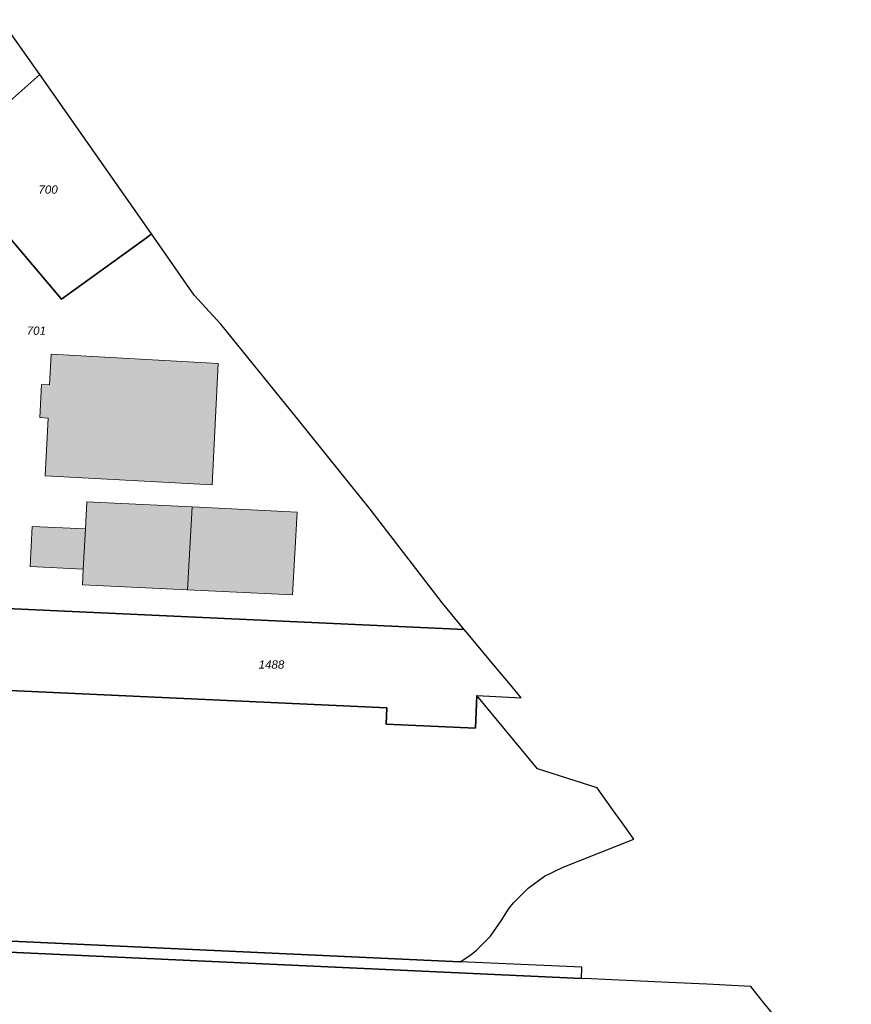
# Model space of a CAD drawing. Header units: metres. Extents: x 32338650 to 32340431, y 5701793 to 5703325.
# Tile 243 of 256: x 32340183 to 32340309, y 5702328 to 5702477. Entities that reach past the tile are written whole.
import ezdxf

# ---------------------------------------------------------------- set-up
doc = ezdxf.new("R2010")
doc.units = ezdxf.units.M
doc.header["$LTSCALE"] = 0.1
for name, color, linetype, lineweight, true_color in [('LPB-BE-Flurstück_Grenze', 7, 'Continuous', 70, 0x004c99), ('LPB-BE-Flurstück_Nummer', 7, 'Continuous', 70, 0x004c99), ('LPB-BE-Gebäude', 7, 'Continuous', 70, 0x004c99), ('LPB-BE-Straße', 7, 'Continuous', 70, 0x004c99)]:
    doc.layers.add(name, color=color, linetype=linetype, lineweight=lineweight, true_color=true_color)
doc.styles.add('Arial (italic)', font='ariali.ttf')

msp = doc.modelspace()

# ---------------------------------------------------------------- hatches: boundary and pattern name
at = {"layer": 'LPB-BE-Gebäude', "linetype": 'Continuous', "lineweight": 0, "true_color": 0xc7c8ca}
for points in [[(32340187.204, 5702407.976), (32340212.484, 5702406.569), (32340213.388, 5702424.966), (32340188.117, 5702426.342), (32340187.887, 5702421.708), (32340186.669, 5702421.768), (32340186.423, 5702416.754), (32340187.641, 5702416.694), (32340187.204, 5702407.976)], [(32340187.204, 5702407.976), (32340212.484, 5702406.569), (32340213.388, 5702424.966), (32340188.117, 5702426.342), (32340187.887, 5702421.708), (32340186.669, 5702421.768), (32340186.423, 5702416.754), (32340187.641, 5702416.694), (32340187.204, 5702407.976)], [(32340192.842, 5702391.483), (32340208.742, 5702390.731), (32340209.426, 5702403.252), (32340193.536, 5702404.034), (32340193.308, 5702399.92), (32340192.969, 5702393.849), (32340192.842, 5702391.483)], [(32340192.842, 5702391.483), (32340208.742, 5702390.731), (32340209.426, 5702403.252), (32340193.536, 5702404.034), (32340193.308, 5702399.92), (32340192.969, 5702393.849), (32340192.842, 5702391.483)], [(32340208.742, 5702390.731), (32340224.612, 5702389.98), (32340225.305, 5702402.481), (32340209.426, 5702403.252), (32340208.742, 5702390.731)], [(32340208.742, 5702390.731), (32340224.612, 5702389.98), (32340225.305, 5702402.481), (32340209.426, 5702403.252), (32340208.742, 5702390.731)], [(32340192.969, 5702393.849), (32340193.308, 5702399.92), (32340185.248, 5702400.31), (32340184.928, 5702394.219), (32340192.969, 5702393.849)], [(32340192.969, 5702393.849), (32340193.308, 5702399.92), (32340185.248, 5702400.31), (32340184.928, 5702394.219), (32340192.969, 5702393.849)]]:
    msp.add_hatch(color=9, dxfattribs=at).paths.add_polyline_path(points)

# ---------------------------------------------------------------- linework, layer by layer
at = {"layer": 'LPB-BE-Flurstück_Grenze', "color": 253, "linetype": 'Continuous', "lineweight": 25, "true_color": 0xadadad, "transparency": 33554687, "flags": 128}
for points in [[(32340171.862, 5702455.759), (32340186.42, 5702468.643), (32340180.546, 5702476.939)], [(32340171.862, 5702455.759), (32340186.42, 5702468.643), (32340180.546, 5702476.939)], [(32340186.42, 5702468.643), (32340171.862, 5702455.759), (32340189.66, 5702434.695), (32340202.51, 5702443.965), (32340203.314, 5702444.543), (32340186.42, 5702468.643)], [(32340186.42, 5702468.643), (32340171.862, 5702455.759), (32340189.66, 5702434.695), (32340202.51, 5702443.965), (32340203.314, 5702444.543), (32340186.42, 5702468.643)], [(32340250.595, 5702384.712), (32340247.277, 5702388.721), (32340236.36, 5702402.898), (32340231.951, 5702408.363), (32340225.142, 5702416.808), (32340213.791, 5702430.884), (32340209.729, 5702435.293), (32340203.314, 5702444.543), (32340202.51, 5702443.965), (32340189.66, 5702434.695), (32340171.862, 5702455.759)], [(32340250.595, 5702384.712), (32340247.277, 5702388.721), (32340236.36, 5702402.898), (32340231.951, 5702408.363), (32340225.142, 5702416.808), (32340213.791, 5702430.884), (32340209.729, 5702435.293), (32340203.314, 5702444.543), (32340202.51, 5702443.965), (32340189.66, 5702434.695), (32340171.862, 5702455.759)], [(32340238.759, 5702370.376), (32340252.264, 5702369.772), (32340252.487, 5702374.737), (32340259.187, 5702374.382), (32340257.814, 5702376.029), (32340255.095, 5702379.273), (32340251.186, 5702383.997), (32340250.595, 5702384.712), (32340180.258, 5702387.946), (32340170.124, 5702388.521), (32340161.508, 5702389.005), (32340151.843, 5702389.332), (32340151.31, 5702379.917), (32340170.482, 5702378.95), (32340171.94, 5702375.948), (32340238.881, 5702372.873), (32340238.759, 5702370.376)], [(32340238.759, 5702370.376), (32340252.264, 5702369.772), (32340252.487, 5702374.737), (32340259.187, 5702374.382), (32340257.814, 5702376.029), (32340255.095, 5702379.273), (32340251.186, 5702383.997), (32340250.595, 5702384.712), (32340180.258, 5702387.946), (32340170.124, 5702388.521), (32340161.508, 5702389.005), (32340151.843, 5702389.332), (32340151.31, 5702379.917), (32340170.482, 5702378.95), (32340171.94, 5702375.948), (32340238.881, 5702372.873), (32340238.759, 5702370.376)], [(32340180.258, 5702387.946), (32340250.595, 5702384.712)], [(32340180.258, 5702387.946), (32340250.595, 5702384.712)], [(32340238.759, 5702370.376), (32340238.881, 5702372.873), (32340171.94, 5702375.948)], [(32340238.759, 5702370.376), (32340238.881, 5702372.873), (32340171.94, 5702375.948)], [(32340067.27, 5702342.872), (32340249.976, 5702334.48), (32340250.826, 5702335.01), (32340251.645, 5702335.587), (32340252.429, 5702336.211), (32340254.548, 5702338.345), (32340256.27, 5702340.817), (32340256.81, 5702341.699), (32340257.4, 5702342.55), (32340258.036, 5702343.366), (32340260.228, 5702345.588), (32340262.734, 5702347.397), (32340265.543, 5702348.782), (32340276.244, 5702353.027), (32340274.38, 5702355.626), (32340273.025, 5702357.502), (32340270.687, 5702360.751), (32340261.639, 5702363.633), (32340252.487, 5702374.737), (32340252.264, 5702369.772), (32340238.759, 5702370.376)], [(32340067.27, 5702342.872), (32340249.976, 5702334.48), (32340250.826, 5702335.01), (32340251.645, 5702335.587), (32340252.429, 5702336.211), (32340254.548, 5702338.345), (32340256.27, 5702340.817), (32340256.81, 5702341.699), (32340257.4, 5702342.55), (32340258.036, 5702343.366), (32340260.228, 5702345.588), (32340262.734, 5702347.397), (32340265.543, 5702348.782), (32340276.244, 5702353.027), (32340274.38, 5702355.626), (32340273.025, 5702357.502), (32340270.687, 5702360.751), (32340261.639, 5702363.633), (32340252.487, 5702374.737), (32340252.264, 5702369.772), (32340238.759, 5702370.376)], [(32340295.644, 5702328.534), (32340293.943, 5702330.726), (32340287.262, 5702331.07), (32340281.539, 5702331.334), (32340271.901, 5702331.779), (32340269.833, 5702331.874), (32340268.295, 5702331.947), (32340016.311, 5702343.531), (32340016.012, 5702343.553), (32340004.76, 5702344.195), (32339999.478, 5702344.492), (32339995.634, 5702344.7), (32339987.624, 5702345.088), (32339981.412, 5702345.383), (32339841.881, 5702351.789), (32339799.152, 5702353.572)], [(32340295.644, 5702328.534), (32340293.943, 5702330.726), (32340287.262, 5702331.07), (32340281.539, 5702331.334), (32340271.901, 5702331.779), (32340269.833, 5702331.874), (32340268.295, 5702331.947), (32340016.311, 5702343.531), (32340016.012, 5702343.553), (32340004.76, 5702344.195), (32339999.478, 5702344.492), (32339995.634, 5702344.7), (32339987.624, 5702345.088), (32339981.412, 5702345.383), (32339841.881, 5702351.789), (32339799.152, 5702353.572)], [(32340015.901, 5702345.239), (32340016.311, 5702343.531), (32340268.295, 5702331.947), (32340268.374, 5702333.635), (32340249.976, 5702334.48), (32340067.27, 5702342.872), (32340046.864, 5702343.809), (32340015.901, 5702345.239)], [(32340015.901, 5702345.239), (32340016.311, 5702343.531), (32340268.295, 5702331.947), (32340268.374, 5702333.635), (32340249.976, 5702334.48), (32340067.27, 5702342.872), (32340046.864, 5702343.809), (32340015.901, 5702345.239)], [(32339780.573, 5702336.361), (32339979.589, 5702327.535), (32339979.719, 5702327.529), (32339992.502, 5702326.905), (32339998.275, 5702326.618), (32340009.749, 5702326.027), (32340129.082, 5702320.363), (32340172.798, 5702318.29), (32340195.991, 5702317.229), (32340229.202, 5702315.697), (32340239.33, 5702315.232), (32340263.981, 5702314.101), (32340309.113, 5702312.069), (32340295.644, 5702328.534)], [(32339780.573, 5702336.361), (32339979.589, 5702327.535), (32339979.719, 5702327.529), (32339992.502, 5702326.905), (32339998.275, 5702326.618), (32340009.749, 5702326.027), (32340129.082, 5702320.363), (32340172.798, 5702318.29), (32340195.991, 5702317.229), (32340229.202, 5702315.697), (32340239.33, 5702315.232), (32340263.981, 5702314.101), (32340309.113, 5702312.069), (32340295.644, 5702328.534)]]:
    msp.add_lwpolyline(points, dxfattribs=at)
at = {"layer": 'LPB-BE-Gebäude', "color": 7, "linetype": 'Continuous', "lineweight": 9, "flags": 128}
for points in [[(32340187.204, 5702407.976), (32340212.484, 5702406.569), (32340213.388, 5702424.966), (32340188.117, 5702426.342), (32340187.887, 5702421.708), (32340186.669, 5702421.768), (32340186.423, 5702416.754), (32340187.641, 5702416.694), (32340187.204, 5702407.976)], [(32340187.204, 5702407.976), (32340212.484, 5702406.569), (32340213.388, 5702424.966), (32340188.117, 5702426.342), (32340187.887, 5702421.708), (32340186.669, 5702421.768), (32340186.423, 5702416.754), (32340187.641, 5702416.694), (32340187.204, 5702407.976)], [(32340192.842, 5702391.483), (32340208.742, 5702390.731), (32340209.426, 5702403.252), (32340193.536, 5702404.034), (32340193.308, 5702399.92), (32340192.969, 5702393.849), (32340192.842, 5702391.483)], [(32340192.842, 5702391.483), (32340208.742, 5702390.731), (32340209.426, 5702403.252), (32340193.536, 5702404.034), (32340193.308, 5702399.92), (32340192.969, 5702393.849), (32340192.842, 5702391.483)], [(32340208.742, 5702390.731), (32340224.612, 5702389.98), (32340225.305, 5702402.481), (32340209.426, 5702403.252), (32340208.742, 5702390.731)], [(32340208.742, 5702390.731), (32340224.612, 5702389.98), (32340225.305, 5702402.481), (32340209.426, 5702403.252), (32340208.742, 5702390.731)], [(32340192.969, 5702393.849), (32340193.308, 5702399.92), (32340185.248, 5702400.31), (32340184.928, 5702394.219), (32340192.969, 5702393.849)], [(32340192.969, 5702393.849), (32340193.308, 5702399.92), (32340185.248, 5702400.31), (32340184.928, 5702394.219), (32340192.969, 5702393.849)]]:
    msp.add_lwpolyline(points, dxfattribs=at)
at = {"layer": 'LPB-BE-Straße', "color": 250, "linetype": 'Continuous', "lineweight": 25, "true_color": 0x333333, "transparency": 33554687, "flags": 128}
for points in [[(32340295.644, 5702328.534), (32340293.943, 5702330.726), (32340287.262, 5702331.07), (32340281.539, 5702331.334), (32340271.901, 5702331.779), (32340269.833, 5702331.874), (32340268.295, 5702331.947), (32340016.311, 5702343.531), (32340016.012, 5702343.553), (32340004.76, 5702344.195), (32339999.478, 5702344.492), (32339995.634, 5702344.7), (32339987.624, 5702345.088), (32339981.412, 5702345.383), (32339841.881, 5702351.789), (32339799.152, 5702353.572)], [(32340015.901, 5702345.239), (32340016.311, 5702343.531), (32340268.295, 5702331.947), (32340268.374, 5702333.635), (32340249.976, 5702334.48), (32340067.27, 5702342.872), (32340046.864, 5702343.809), (32340015.901, 5702345.239)], [(32339780.573, 5702336.361), (32339979.589, 5702327.535), (32339979.719, 5702327.529), (32339992.502, 5702326.905), (32339998.275, 5702326.618), (32340009.749, 5702326.027), (32340129.082, 5702320.363), (32340172.798, 5702318.29), (32340195.991, 5702317.229), (32340229.202, 5702315.697), (32340239.33, 5702315.232), (32340263.981, 5702314.101), (32340309.113, 5702312.069), (32340295.644, 5702328.534)]]:
    msp.add_lwpolyline(points, dxfattribs=at)

# ---------------------------------------------------------------- texts
at = {"layer": 'LPB-BE-Flurstück_Nummer', "color": 252, "true_color": 0x888888, "char_height": 1.25, "attachment_point": 2, "line_spacing_factor": 1.004016, "style": 'Arial (italic)'}
for s, insert, width in [('700', (32340187.652, 5702451.879), 4.0725), ('700', (32340187.652, 5702451.879), 4.0725), ('701', (32340185.876, 5702430.536), 3.8475), ('701', (32340185.876, 5702430.536), 3.8475), ('1488', (32340221.432, 5702380.042), 5.45625), ('1488', (32340221.432, 5702380.042), 5.45625)]:
    msp.add_mtext(s, dxfattribs=dict(at, insert=insert, width=width))

doc.saveas('drawing.dxf')
